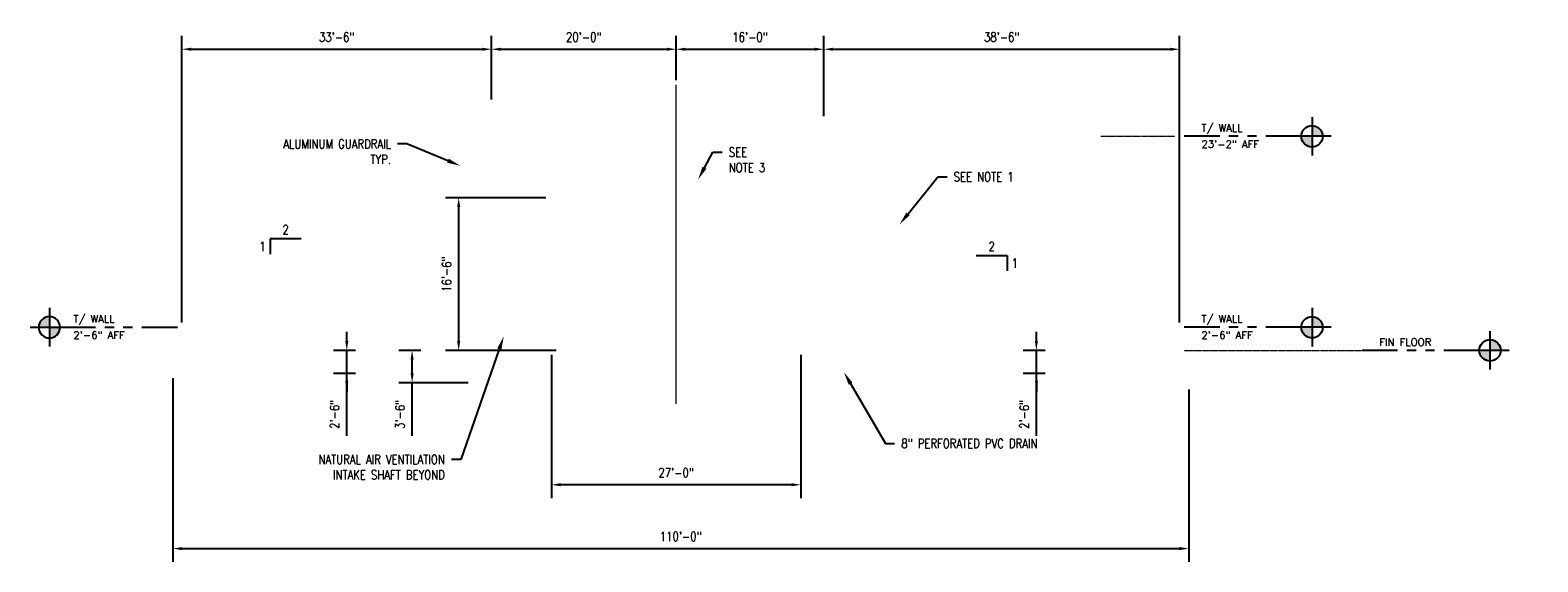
# Model space of a CAD drawing. Header units: inches. Extents: x -11780 to 11476, y -2275 to 2617.
# Tile 1 of 23: x -845 to 1114, y -2275 to -1584. Entities that reach past the tile are written whole.
import ezdxf
from ezdxf import colors
from ezdxf.entities.mleader import LeaderData, LeaderLine
from ezdxf.math import Vec2, Vec3

# ---------------------------------------------------------------- set-up
doc = ezdxf.new("R2010")
doc.units = ezdxf.units.IN
doc.header["$MEASUREMENT"] = 0
doc.linetypes.add('CENTER2', pattern=[1.125, 0.75, -0.125, 0.125, -0.125])
doc.linetypes.add('PHANTOM2', pattern=[1.25, 0.625, -0.125, 0.125, -0.125, 0.125, -0.125])
doc.layers.add('S-ANNO-DIMS', color=1, linetype='Continuous')
doc.layers.add('S-ANNO-TEXT', color=2, linetype='Continuous')
doc.layers.add('S-ANNO-SYMB', color=2, linetype='Continuous', lineweight=25)
doc.layers.add('S-FNDN-CNTR', color=52, linetype='CENTER2', lineweight=18)
doc.styles.add('Annotative', font='romans.shx', dxfattribs={"width": 0.8, "height": 0.125})
doc.styles.get("Standard").update_dxf_attribs({"font": 'romans.shx', "width": 0.8})
doc.dimstyles.new('Annotative', dxfattribs={"dimscale": 0, "dimtxt": 0.125, "dimasz": 0.125, "dimexe": 0.179688, "dimexo": 0.0625, "dimgap": 0.09, "dimtad": 1, "dimdec": 3, "dimzin": 3, "dimdsep": 46, "dimlunit": 4, "dimtxsty": 'Annotative', "dimcen": 0.09, "dimclrt": 2, "dimazin": 2, "dimtfac": 1, "dimtdec": 3, "dimtmove": 1, "dimatfit": 3, "dimfxl": 1, "dimtfill": 1, "dimfrac": 2, "dimtolj": 1, "dimtzin": 0, "dimarcsym": 0})

# ---------------------------------------------------------------- blocks, each defined once
blk = doc.blocks.new('*D42')
at = {"layer": 'Defpoints', "color": 0, "transparency": 16777216}
for p in [(-168, -2000), (156, -2000), (-168, -2174.6)]:
    blk.add_point(p, dxfattribs=at)
at = {"layer": 'S-ANNO-DIMS', "color": 0, "lineweight": -2, "transparency": 16777216}
for p, q in [((-168, -2006), (-168, -2191.9)), ((156, -2006), (156, -2191.9)), ((144, -2174.6), (-156, -2174.6))]:
    blk.add_line(p, q, dxfattribs=at)
at = {"layer": 'S-ANNO-DIMS', "color": 0, "transparency": 16777216}
for points in [[(-156, -2172.6), (-156, -2176.6), (-168, -2174.6)], [(144, -2172.6), (144, -2176.6), (156, -2174.6)]]:
    blk.add_solid(points, dxfattribs=at)
at = {"layer": 'S-ANNO-DIMS', "color": 2, "transparency": 16777216, "insert": (-6, -2158.9), "char_height": 12, "attachment_point": 5, "style": 'Annotative', "bg_fill": 3, "box_fill_scale": 1.25, "bg_fill_color": 256, "bg_fill_true_color": 13158600, "bg_fill_transparency": 0}
blk.add_mtext('\\A1;27\'-0"', dxfattribs=at)
blk = doc.blocks.new('*D43')
at = {"layer": 'Defpoints', "color": 0, "transparency": 16777216}
for p in [(-288.5, -1802), (-169.5, -1802), (-156, -2000)]:
    blk.add_point(p, dxfattribs=at)
at = {"layer": 'S-ANNO-DIMS', "color": 0, "lineweight": -2, "transparency": 16777216}
for p, q in [((-175.5, -1802), (-305.8, -1802)), ((-288.5, -1988), (-288.5, -1814)), ((-162, -2000), (-305.8, -2000))]:
    blk.add_line(p, q, dxfattribs=at)
at = {"layer": 'S-ANNO-DIMS', "color": 0, "transparency": 16777216}
for points in [[(-290.5, -1814), (-286.5, -1814), (-288.5, -1802)], [(-290.5, -1988), (-286.5, -1988), (-288.5, -2000)]]:
    blk.add_solid(points, dxfattribs=at)
at = {"layer": 'S-ANNO-DIMS', "color": 2, "transparency": 16777216, "insert": (-304.3, -1901), "char_height": 12, "attachment_point": 5, "rotation": 90, "style": 'Annotative', "bg_fill": 3, "box_fill_scale": 1.25, "bg_fill_color": 256, "bg_fill_true_color": 13158600, "bg_fill_transparency": 0}
blk.add_mtext('\\A1;16\'-6"', dxfattribs=at)
blk = doc.blocks.new('*D44')
at = {"layer": 'Defpoints', "color": 0, "transparency": 16777216}
for p in [(-246, -1608.9), (-246, -1680), (-648, -1970)]:
    blk.add_point(p, dxfattribs=at)
at = {"layer": 'S-ANNO-DIMS', "color": 0, "lineweight": -2, "transparency": 16777216}
for p, q in [((-648, -1964), (-648, -1591.7)), ((-246, -1674), (-246, -1591.7)), ((-636, -1608.9), (-258, -1608.9))]:
    blk.add_line(p, q, dxfattribs=at)
at = {"layer": 'S-ANNO-DIMS', "color": 0, "transparency": 16777216}
for points in [[(-636, -1606.9), (-636, -1610.9), (-648, -1608.9)], [(-258, -1606.9), (-258, -1610.9), (-246, -1608.9)]]:
    blk.add_solid(points, dxfattribs=at)
at = {"layer": 'S-ANNO-DIMS', "color": 2, "transparency": 16777216, "insert": (-447, -1593.1), "char_height": 12, "attachment_point": 5, "style": 'Annotative', "bg_fill": 3, "box_fill_scale": 1.25, "bg_fill_color": 256, "bg_fill_true_color": 13158600, "bg_fill_transparency": 0}
blk.add_mtext('\\A1;33\'-6"', dxfattribs=at)
blk = doc.blocks.new('*D45')
at = {"layer": 'Defpoints', "color": 0, "transparency": 16777216}
for p in [(-6, -1608.9), (-6, -1655.2), (-246, -1680)]:
    blk.add_point(p, dxfattribs=at)
at = {"layer": 'S-ANNO-DIMS', "color": 0, "lineweight": -2, "transparency": 16777216}
for p, q in [((-246, -1674), (-246, -1591.7)), ((-6, -1649.2), (-6, -1591.7)), ((-234, -1608.9), (-18, -1608.9))]:
    blk.add_line(p, q, dxfattribs=at)
at = {"layer": 'S-ANNO-DIMS', "color": 0, "transparency": 16777216}
for points in [[(-234, -1606.9), (-234, -1610.9), (-246, -1608.9)], [(-18, -1606.9), (-18, -1610.9), (-6, -1608.9)]]:
    blk.add_solid(points, dxfattribs=at)
at = {"layer": 'S-ANNO-DIMS', "color": 2, "transparency": 16777216, "insert": (-126, -1593.1), "char_height": 12, "attachment_point": 5, "style": 'Annotative', "bg_fill": 3, "box_fill_scale": 1.25, "bg_fill_color": 256, "bg_fill_true_color": 13158600, "bg_fill_transparency": 0}
blk.add_mtext('\\A1;20\'-0"', dxfattribs=at)
blk = doc.blocks.new('*D46')
at = {"layer": 'Defpoints', "color": 0, "transparency": 16777216}
for p in [(186, -1608.9), (-6, -1655.2), (186, -1702)]:
    blk.add_point(p, dxfattribs=at)
at = {"layer": 'S-ANNO-DIMS', "color": 0, "lineweight": -2, "transparency": 16777216}
for p, q in [((-6, -1649.2), (-6, -1591.7)), ((186, -1696), (186, -1591.7)), ((6, -1608.9), (174, -1608.9))]:
    blk.add_line(p, q, dxfattribs=at)
at = {"layer": 'S-ANNO-DIMS', "color": 0, "transparency": 16777216}
for points in [[(6, -1606.9), (6, -1610.9), (-6, -1608.9)], [(174, -1606.9), (174, -1610.9), (186, -1608.9)]]:
    blk.add_solid(points, dxfattribs=at)
at = {"layer": 'S-ANNO-DIMS', "color": 2, "transparency": 16777216, "insert": (90, -1593.1), "char_height": 12, "attachment_point": 5, "style": 'Annotative', "bg_fill": 3, "box_fill_scale": 1.25, "bg_fill_color": 256, "bg_fill_true_color": 13158600, "bg_fill_transparency": 0}
blk.add_mtext('\\A1;16\'-0"', dxfattribs=at)
blk = doc.blocks.new('*D47')
at = {"layer": 'Defpoints', "color": 0, "transparency": 16777216}
for p in [(648, -1608.9), (186, -1702), (648, -1970)]:
    blk.add_point(p, dxfattribs=at)
at = {"layer": 'S-ANNO-DIMS', "color": 0, "lineweight": -2, "transparency": 16777216}
for p, q in [((186, -1696), (186, -1591.7)), ((648, -1964), (648, -1591.7)), ((198, -1608.9), (636, -1608.9))]:
    blk.add_line(p, q, dxfattribs=at)
at = {"layer": 'S-ANNO-DIMS', "color": 0, "transparency": 16777216}
for points in [[(198, -1606.9), (198, -1610.9), (186, -1608.9)], [(636, -1606.9), (636, -1610.9), (648, -1608.9)]]:
    blk.add_solid(points, dxfattribs=at)
at = {"layer": 'S-ANNO-DIMS', "color": 2, "transparency": 16777216, "insert": (417, -1593.1), "char_height": 12, "attachment_point": 5, "style": 'Annotative', "bg_fill": 3, "box_fill_scale": 1.25, "bg_fill_color": 256, "bg_fill_true_color": 13158600, "bg_fill_transparency": 0}
blk.add_mtext('\\A1;38\'-6"', dxfattribs=at)
blk = doc.blocks.new('*D48')
at = {"layer": 'Defpoints', "color": 0, "transparency": 16777216}
for p in [(-660, -2030), (660, -2045), (660, -2257.5)]:
    blk.add_point(p, dxfattribs=at)
at = {"layer": 'S-ANNO-DIMS', "color": 0, "lineweight": -2, "transparency": 16777216}
for p, q in [((-660, -2036), (-660, -2274.7)), ((660, -2051), (660, -2274.7)), ((-648, -2257.5), (648, -2257.5))]:
    blk.add_line(p, q, dxfattribs=at)
at = {"layer": 'S-ANNO-DIMS', "color": 0, "transparency": 16777216}
for points in [[(-648, -2255.5), (-648, -2259.5), (-660, -2257.5)], [(648, -2255.5), (648, -2259.5), (660, -2257.5)]]:
    blk.add_solid(points, dxfattribs=at)
at = {"layer": 'S-ANNO-DIMS', "color": 2, "transparency": 16777216, "insert": (0, -2241.7), "char_height": 12, "attachment_point": 5, "style": 'Annotative', "bg_fill": 3, "box_fill_scale": 1.25, "bg_fill_color": 256, "bg_fill_true_color": 13158600, "bg_fill_transparency": 0}
blk.add_mtext('\\A1;110\'-0"', dxfattribs=at)
blk = doc.blocks.new('*U27')
h = blk.add_hatch(color=256)
h.paths.add_polyline_path([(1.649, 0), (1.794, 0), (1.794, -0.145, -0.414214)])
h.paths.add_polyline_path([(1.794, 0.145, -0.414214), (1.939, 0), (1.794, 0)])
for p, q in [((1.794, 0.261), (1.794, -0.261)), ((2.055, 0), (1.533, 0))]:
    blk.add_line(p, q)
at = {"linetype": 'PHANTOM2'}
blk.add_line((1.794, 0), (0.062, 0), dxfattribs=at)
blk.add_circle((1.794, 0), 0.145)
for tag, p in [('RLINE_1', (0.297, 0.25)), ('RLINE_2', (0.297, 0.062)), ('RLINE_3', (0.297, -0.156))]:
    blk.add_attdef(tag, p, '', height=0.1)
blk = doc.blocks.new('*U18')
h = blk.add_hatch(color=256)
h.paths.add_polyline_path([(1.649, 0), (1.794, 0), (1.794, -0.145, -0.414214)])
h.paths.add_polyline_path([(1.794, 0.145, -0.414214), (1.939, 0), (1.794, 0)])
for p, q in [((1.794, 0.261), (1.794, -0.261)), ((2.055, 0), (1.533, 0))]:
    blk.add_line(p, q)
at = {"linetype": 'PHANTOM2'}
blk.add_line((1.794, 0), (0.062, 0), dxfattribs=at)
blk.add_circle((1.794, 0), 0.145)
for tag, p in [('RLINE_1', (0.297, 0.25)), ('RLINE_2', (0.297, 0.062)), ('RLINE_3', (0.297, -0.156))]:
    blk.add_attdef(tag, p, '', height=0.1)
blk = doc.blocks.new('*U19')
h = blk.add_hatch(color=256)
h.paths.add_polyline_path([(1.649, 0), (1.794, 0), (1.794, -0.145, -0.414214)])
h.paths.add_polyline_path([(1.794, 0.145, -0.414214), (1.939, 0), (1.794, 0)])
for p, q in [((1.794, 0.261), (1.794, -0.261)), ((2.055, 0), (1.533, 0))]:
    blk.add_line(p, q)
at = {"linetype": 'PHANTOM2'}
blk.add_line((1.794, 0), (0.062, 0), dxfattribs=at)
blk.add_circle((1.794, 0), 0.145)
for tag, p in [('RLINE_1', (0.297, 0.25)), ('RLINE_2', (0.297, 0.062)), ('RLINE_3', (0.297, -0.156))]:
    blk.add_attdef(tag, p, '', height=0.1)
blk = doc.blocks.new('*U20')
h = blk.add_hatch(color=256)
h.paths.add_polyline_path([(1.649, 0), (1.794, 0), (1.794, -0.145, -0.414214)])
h.paths.add_polyline_path([(1.794, 0.145, -0.414214), (1.939, 0), (1.794, 0)])
for p, q in [((1.794, 0.261), (1.794, -0.261)), ((2.055, 0), (1.533, 0))]:
    blk.add_line(p, q)
at = {"linetype": 'PHANTOM2'}
blk.add_line((1.794, 0), (0.062, 0), dxfattribs=at)
blk.add_circle((1.794, 0), 0.145)
for tag, p in [('RLINE_1', (1.47, 0.25)), ('RLINE_2', (1.47, 0.062)), ('RLINE_3', (1.47, -0.156))]:
    blk.add_attdef(tag, p, '', height=0.1)
blk = doc.blocks.new('*D51')
at = {"layer": 'Defpoints', "color": 0, "transparency": 16777216}
for p in [(-433.9, -2000), (-416.6, -2000), (-416.6, -2030)]:
    blk.add_point(p, dxfattribs=at)
at = {"layer": 'S-ANNO-DIMS', "color": 0, "lineweight": -2, "transparency": 16777216}
for p, q in [((-433.9, -1988), (-433.9, -1976)), ((-422.6, -2000), (-451.1, -2000)), ((-433.9, -2030), (-433.9, -2000)), ((-433.9, -2030), (-433.9, -2000)), ((-422.6, -2030), (-451.1, -2030)), ((-433.9, -2111.2), (-433.9, -2030)), ((-433.9, -2042), (-433.9, -2054))]:
    blk.add_line(p, q, dxfattribs=at)
at = {"layer": 'S-ANNO-DIMS', "color": 0, "transparency": 16777216}
for points in [[(-435.9, -1988), (-431.9, -1988), (-433.9, -2000)], [(-435.9, -2042), (-431.9, -2042), (-433.9, -2030)]]:
    blk.add_solid(points, dxfattribs=at)
at = {"layer": 'S-ANNO-DIMS', "color": 2, "transparency": 16777216, "insert": (-449.7, -2083.1), "char_height": 12, "attachment_point": 5, "rotation": 90, "style": 'Annotative', "bg_fill": 3, "box_fill_scale": 1.25, "bg_fill_color": 256, "bg_fill_true_color": 13158600, "bg_fill_transparency": 0}
blk.add_mtext('\\A1;2\'-6"', dxfattribs=at)
blk = doc.blocks.new('*D52')
at = {"layer": 'Defpoints', "color": 0, "transparency": 16777216}
for p in [(-349, -2000), (-331.7, -2000), (-270, -2042)]:
    blk.add_point(p, dxfattribs=at)
at = {"layer": 'S-ANNO-DIMS', "color": 0, "lineweight": -2, "transparency": 16777216}
for p, q in [((-337.7, -2000), (-366.2, -2000)), ((-349, -2030), (-349, -2012)), ((-276, -2042), (-366.2, -2042)), ((-349, -2111.2), (-349, -2042))]:
    blk.add_line(p, q, dxfattribs=at)
at = {"layer": 'S-ANNO-DIMS', "color": 0, "transparency": 16777216}
for points in [[(-351, -2012), (-347, -2012), (-349, -2000)], [(-351, -2030), (-347, -2030), (-349, -2042)]]:
    blk.add_solid(points, dxfattribs=at)
at = {"layer": 'S-ANNO-DIMS', "color": 2, "transparency": 16777216, "insert": (-364.8, -2083.1), "char_height": 12, "attachment_point": 5, "rotation": 90, "style": 'Annotative', "bg_fill": 3, "box_fill_scale": 1.25, "bg_fill_color": 256, "bg_fill_true_color": 13158600, "bg_fill_transparency": 0}
blk.add_mtext('\\A1;3\'-6"', dxfattribs=at)
blk = doc.blocks.new('*D53')
at = {"layer": 'Defpoints', "color": 0, "transparency": 16777216}
for p in [(462.1, -2000), (479.4, -2000), (479.4, -2030)]:
    blk.add_point(p, dxfattribs=at)
at = {"layer": 'S-ANNO-DIMS', "color": 0, "lineweight": -2, "transparency": 16777216}
for p, q in [((462.1, -1988), (462.1, -1976)), ((473.4, -2000), (444.9, -2000)), ((462.1, -2030), (462.1, -2000)), ((462.1, -2030), (462.1, -2000)), ((473.4, -2030), (444.9, -2030)), ((462.1, -2111.2), (462.1, -2030)), ((462.1, -2042), (462.1, -2054))]:
    blk.add_line(p, q, dxfattribs=at)
at = {"layer": 'S-ANNO-DIMS', "color": 0, "transparency": 16777216}
for points in [[(460.1, -1988), (464.1, -1988), (462.1, -2000)], [(460.1, -2042), (464.1, -2042), (462.1, -2030)]]:
    blk.add_solid(points, dxfattribs=at)
at = {"layer": 'S-ANNO-DIMS', "color": 2, "transparency": 16777216, "insert": (446.3, -2083.1), "char_height": 12, "attachment_point": 5, "rotation": 90, "style": 'Annotative', "bg_fill": 3, "box_fill_scale": 1.25, "bg_fill_color": 256, "bg_fill_true_color": 13158600, "bg_fill_transparency": 0}
blk.add_mtext('\\A1;2\'-6"', dxfattribs=at)

msp = doc.modelspace()

# ---------------------------------------------------------------- linework, layer by layer
at = {"layer": 'S-ANNO-SYMB', "linetype": 'PHANTOM2', "lineweight": 0}
msp.add_line((654, -2000), (885.2075, -2000), dxfattribs=at)

# ---------------------------------------------------------------- block references
at = {"layer": 'S-ANNO-SYMB', "linetype": 'Continuous', "lineweight": 0}
ref = msp.add_blockref('*U18', (879.2075, -2000), dxfattribs=dict(at, xscale=96, yscale=96, zscale=96))
ref.add_attrib('RLINE_2', 'FIN FLOOR', (907.6812, -1994), dxfattribs={"layer": '0', "height": 9.6})

# ---------------------------------------------------------------- dimensions: what is measured, and where the dimension line sits
at = {"layer": 'S-ANNO-DIMS'}
dim = msp.add_linear_dim(base=(-168, -2174.6398), p1=(156, -2000), p2=(-168, -2000), angle=180, dimstyle='Annotative', override={"dimpost": '\\X'}, dxfattribs=at)
dim.commit()
dim.dimension.update_dxf_attribs({"geometry": '*D42', "text_midpoint": (-6, -2158.8569)})

# ---------------------------------------------------------------- leaders
at = {"layer": 'S-ANNO-TEXT'}
ml = msp.add_multileader_mtext('Standard', dxfattribs=at)
ml.set_content('SEE\\PNOTE 3', color=2, style='Annotative')
ml.set_leader_properties(color=1)
ml.build(insert=Vec2(0, 0))
ml.multileader.update_dxf_attribs({"dogleg_length": 0.125, "arrow_head_size": 17.28, "scale": 96})
ctx = ml.context
ctx.base_point, ctx.scale, ctx.char_height, ctx.arrow_head_size, ctx.landing_gap_size, ctx.plane_origin = Vec3(53.7209, -1742.66), 96, 12, 17.28, 8.64, Vec3(-6.6692, -1796.1561)
notes = []
notes.append((ctx, [(0, (1, 1, 0), (41.7209, -1742.66), (1, 0), 12, [(0, [(22.5987, -1778)], 0, [])])]))
ctx.mtext.insert, ctx.mtext.flow_direction = Vec3(62.3609, -1736.66), 5
for ctx, leaders in notes:
    for number, flags, end, landing, length, lines in leaders:
        leader = LeaderData()
        leader.index, (leader.has_last_leader_line, leader.has_dogleg_vector, leader.attachment_direction) = number, flags
        leader.last_leader_point, leader.dogleg_vector, leader.dogleg_length = Vec3(end), Vec3(landing), length
        for number, points, colour, breaks in lines:
            line = LeaderLine()
            line.index, line.vertices, line.color, line.breaks = number, Vec3.list(points), colors.encode_raw_color(colour), breaks
            leader.lines.append(line)
        ctx.leaders.append(leader)

# ---------------------------------------------------------------- next in the draw order: linework, layer by layer
at = {"layer": 'S-FNDN-CNTR'}
msp.add_line((-6, -2069.3867), (-6, -1655.2242), dxfattribs=at)

# ---------------------------------------------------------------- next in the draw order: dimensions: what is measured, and where the dimension line sits
at = {"layer": 'S-ANNO-DIMS'}
dim = msp.add_linear_dim(base=(-288.546, -1802), p1=(-156, -2000), p2=(-169.5, -1802), angle=90, dimstyle='Annotative', override={"dimpost": '\\X'}, dxfattribs=at)
dim.commit()
dim.dimension.update_dxf_attribs({"geometry": '*D43', "text_midpoint": (-304.3289, -1901)})

# ---------------------------------------------------------------- next in the draw order: dimensions: what is measured, and where the dimension line sits
dim = msp.add_linear_dim(base=(-246, -1608.9047), p1=(-648, -1970), p2=(-246, -1680), angle=180, dimstyle='Annotative', override={"dimpost": '\\X'}, dxfattribs=at)
dim.commit()
dim.dimension.update_dxf_attribs({"geometry": '*D44', "text_midpoint": (-447, -1593.1218)})
dim = msp.add_linear_dim(base=(660, -2257.4558), p1=(-660, -2030), p2=(660, -2045), dimstyle='Annotative', override={"dimpost": '\\X'}, dxfattribs=at)
dim.commit()
dim.dimension.update_dxf_attribs({"geometry": '*D48', "text_midpoint": (0, -2241.6729)})

# ---------------------------------------------------------------- next in the draw order: linework, layer by layer
for p, q in [((-493.3254, -1855.0649), (-533.3254, -1855.0649)), ((-533.3254, -1855.0649), (-533.3254, -1875.0649))]:
    msp.add_line(p, q, dxfattribs=at)

# ---------------------------------------------------------------- next in the draw order: block references
at = {"layer": 'S-ANNO-SYMB', "linetype": 'Continuous', "lineweight": 0}
ref = msp.add_blockref('*U20', (-648, -1970), dxfattribs=dict(at, xscale=-96, yscale=96, zscale=96))
ref.add_attrib('RLINE_2', 'T/ WALL', (-789.0796, -1964), dxfattribs={"layer": '0', "height": 9.6})
ref.add_attrib('RLINE_3', '2\'-6" AFF', (-789.0796, -1985), dxfattribs={"layer": '0', "height": 9.6})

# ---------------------------------------------------------------- next in the draw order: texts
at = {"layer": 'S-ANNO-TEXT', "color": 2, "char_height": 12, "style": 'Annotative'}
for s, insert, attachment_point in [('2', (-513.3254, -1849.0649), 8), ('1', (-539.3254, -1865.0649), 6)]:
    msp.add_mtext(s, dxfattribs=dict(at, insert=insert, attachment_point=attachment_point))

# ---------------------------------------------------------------- next in the draw order: dimensions: what is measured, and where the dimension line sits
at = {"layer": 'S-ANNO-DIMS'}
dim = msp.add_linear_dim(base=(-6, -1608.9047), p1=(-246, -1680), p2=(-6, -1655.2242), angle=180, dimstyle='Annotative', override={"dimpost": '\\X'}, dxfattribs=at)
dim.commit()
dim.dimension.update_dxf_attribs({"geometry": '*D45', "text_midpoint": (-126, -1593.1218)})
for base, p1, p2, picture, middle in [((-433.8973, -2000), (-416.6473, -2030), (-416.6473, -2000), '*D51', (-433.8973, -2083.1363)), ((-348.9969, -2000), (-270, -2042), (-331.7469, -2000), '*D52', (-348.9969, -2083.1363))]:
    dim = msp.add_linear_dim(base=base, p1=p1, p2=p2, angle=90, dimstyle='Annotative', override={"dimpost": '\\X'}, dxfattribs=at)
    dim.commit()
    dim.dimension.update_dxf_attribs({"geometry": picture, "text_midpoint": middle, "dimtype": 160})

# ---------------------------------------------------------------- next in the draw order: leaders
at = {"layer": 'S-ANNO-TEXT'}
ml = msp.add_multileader_mtext('Standard', dxfattribs=at)
ml.set_content('ALUMINUM GUARDRAIL\\PTYP.', color=2, style='Annotative')
ml.set_leader_properties(color=1)
ml.build(insert=Vec2(0, 0))
ml.multileader.update_dxf_attribs({"dogleg_length": 0.125, "arrow_head_size": 17.28, "scale": 96})
ctx = ml.context
ctx.base_point, ctx.scale, ctx.char_height, ctx.arrow_head_size, ctx.landing_gap_size, ctx.plane_origin = Vec3(-541.906, -1731.9262), 96, 12, 17.28, 8.64, Vec3(-353.25, -1793.6676)
ctx.text_align_type = 2
notes = []
notes.append((ctx, [(0, (1, 1, 0), (-355.826, -1731.9262), (-1, 0), 12, [(0, [(-286.4105, -1760.2478)], 0, [])])]))
ctx.mtext.insert, ctx.mtext.alignment, ctx.mtext.flow_direction = Vec3(-376.466, -1725.9262), 3, 5
ml = msp.add_multileader_mtext('Standard', dxfattribs=at)
ml.set_content('8" PERFORATED PVC DRAIN', color=2, style='Annotative')
ml.set_leader_properties(color=1)
ml.build(insert=Vec2(0, 0))
ml.multileader.update_dxf_attribs({"dogleg_length": 0.125, "arrow_head_size": 17.28, "scale": 96})
ctx = ml.context
ctx.base_point, ctx.scale, ctx.char_height, ctx.arrow_head_size, ctx.landing_gap_size, ctx.plane_origin = Vec3(277.8798, -2120.9601), 96, 12, 17.28, 8.64, Vec3(347.25, -2203.4383)
notes.append((ctx, [(0, (1, 1, 0), (265.8798, -2120.9601), (1, 0), 12, [(0, [(211.9254, -2028.3064)], 0, [])])]))
ctx.mtext.insert, ctx.mtext.width, ctx.mtext.flow_direction = Vec3(286.5198, -2114.9601), 116.562005, 5
for ctx, leaders in notes:
    for number, flags, end, landing, length, lines in leaders:
        leader = LeaderData()
        leader.index, (leader.has_last_leader_line, leader.has_dogleg_vector, leader.attachment_direction) = number, flags
        leader.last_leader_point, leader.dogleg_vector, leader.dogleg_length = Vec3(end), Vec3(landing), length
        for number, points, colour, breaks in lines:
            line = LeaderLine()
            line.index, line.vertices, line.color, line.breaks = number, Vec3.list(points), colors.encode_raw_color(colour), breaks
            leader.lines.append(line)
        ctx.leaders.append(leader)

# ---------------------------------------------------------------- next in the draw order: dimensions: what is measured, and where the dimension line sits
at = {"layer": 'S-ANNO-DIMS'}
dim = msp.add_linear_dim(base=(186, -1608.9047), p1=(-6, -1655.2242), p2=(186, -1702), angle=180, dimstyle='Annotative', override={"dimpost": '\\X'}, dxfattribs=at)
dim.commit()
dim.dimension.update_dxf_attribs({"geometry": '*D46', "text_midpoint": (90, -1593.1218)})

# ---------------------------------------------------------------- next in the draw order: leaders
at = {"layer": 'S-ANNO-TEXT'}
ml = msp.add_multileader_mtext('Standard', dxfattribs=at)
ml.set_content('NATURAL AIR VENTILATION\\PINTAKE SHAFT BEYOND', color=2, style='Annotative')
ml.set_leader_properties(color=1)
ml.build(insert=Vec2(0, 0))
ml.multileader.update_dxf_attribs({"dogleg_length": 0.125, "arrow_head_size": 17.28, "scale": 96})
ctx = ml.context
ctx.base_point, ctx.scale, ctx.char_height, ctx.arrow_head_size, ctx.landing_gap_size, ctx.plane_origin = Vec3(-498.5071, -2141.6264), 96, 12, 17.28, 8.64, Vec3(-236.4579, -2158.8978)
ctx.text_align_type = 2
notes = []
notes.append((ctx, [(0, (1, 1, 0), (-285.9128, -2141.6264), (-1, 0), 12, [(0, [(-230.0016, -1982)], 0, [])])]))
ctx.mtext.insert, ctx.mtext.alignment, ctx.mtext.flow_direction = Vec3(-306.5528, -2135.6264), 3, 5
for ctx, leaders in notes:
    for number, flags, end, landing, length, lines in leaders:
        leader = LeaderData()
        leader.index, (leader.has_last_leader_line, leader.has_dogleg_vector, leader.attachment_direction) = number, flags
        leader.last_leader_point, leader.dogleg_vector, leader.dogleg_length = Vec3(end), Vec3(landing), length
        for number, points, colour, breaks in lines:
            line = LeaderLine()
            line.index, line.vertices, line.color, line.breaks = number, Vec3.list(points), colors.encode_raw_color(colour), breaks
            leader.lines.append(line)
        ctx.leaders.append(leader)

# ---------------------------------------------------------------- next in the draw order: dimensions: what is measured, and where the dimension line sits
at = {"layer": 'S-ANNO-DIMS'}
dim = msp.add_linear_dim(base=(648, -1608.9047), p1=(186, -1702), p2=(648, -1970), angle=180, dimstyle='Annotative', override={"dimpost": '\\X'}, dxfattribs=at)
dim.commit()
dim.dimension.update_dxf_attribs({"geometry": '*D47', "text_midpoint": (417, -1593.1218)})

# ---------------------------------------------------------------- next in the draw order: linework, layer by layer
for p, q in [((384, -1876.859), (424, -1876.859)), ((424, -1876.859), (424, -1896.859))]:
    msp.add_line(p, q, dxfattribs=at)
at = {"layer": 'S-ANNO-SYMB', "linetype": 'PHANTOM2', "lineweight": 0}
msp.add_line((546, -1722), (642, -1722), dxfattribs=at)

# ---------------------------------------------------------------- next in the draw order: block references
at = {"layer": 'S-ANNO-SYMB', "linetype": 'Continuous', "lineweight": 0}
ref = msp.add_blockref('*U27', (648, -1722), dxfattribs=dict(at, xscale=96, yscale=96, zscale=96))
ref.add_attrib('RLINE_2', 'T/ WALL', (676.4737, -1716), dxfattribs={"layer": '0', "height": 9.6})
ref.add_attrib('RLINE_3', '23\'-2" AFF', (676.4737, -1737), dxfattribs={"layer": '0', "height": 9.6})
ref = msp.add_blockref('*U19', (648, -1970), dxfattribs=dict(at, xscale=96, yscale=96, zscale=96))
ref.add_attrib('RLINE_2', 'T/ WALL', (676.4737, -1964), dxfattribs={"layer": '0', "height": 9.6})
ref.add_attrib('RLINE_3', '2\'-6" AFF', (676.4737, -1985), dxfattribs={"layer": '0', "height": 9.6})

# ---------------------------------------------------------------- next in the draw order: texts
at = {"layer": 'S-ANNO-TEXT', "color": 2, "char_height": 12, "style": 'Annotative'}
for s, insert, attachment_point in [('2', (404, -1870.859), 8), ('1', (430, -1886.859), 4)]:
    msp.add_mtext(s, dxfattribs=dict(at, insert=insert, attachment_point=attachment_point))

# ---------------------------------------------------------------- next in the draw order: dimensions: what is measured, and where the dimension line sits
at = {"layer": 'S-ANNO-DIMS'}
dim = msp.add_linear_dim(base=(462.1283, -2000), p1=(479.3783, -2030), p2=(479.3783, -2000), angle=90, dimstyle='Annotative', override={"dimpost": '\\X'}, dxfattribs=at)
dim.commit()
dim.dimension.update_dxf_attribs({"geometry": '*D53', "text_midpoint": (462.1283, -2083.1363), "dimtype": 160})

# ---------------------------------------------------------------- next in the draw order: leaders
at = {"layer": 'S-ANNO-TEXT'}
ml = msp.add_multileader_mtext('Standard', dxfattribs=at)
ml.set_content('SEE NOTE 1', color=2, style='Annotative')
ml.set_leader_properties(color=1)
ml.build(insert=Vec2(0, 0))
ml.multileader.update_dxf_attribs({"dogleg_length": 0.125, "arrow_head_size": 17.28, "scale": 96})
ctx = ml.context
ctx.base_point, ctx.scale, ctx.char_height, ctx.arrow_head_size, ctx.landing_gap_size, ctx.plane_origin = Vec3(345.9688, -1774.5155), 96, 12, 17.28, 8.64, Vec3(284.5139, -1836.2569)
notes = []
notes.append((ctx, [(0, (1, 1, 0), (333.9688, -1774.5155), (1, 0), 12, [(0, [(284.5139, -1836.2569)], 0, [])])]))
ctx.mtext.insert, ctx.mtext.flow_direction = Vec3(354.6088, -1768.5155), 5
for ctx, leaders in notes:
    for number, flags, end, landing, length, lines in leaders:
        leader = LeaderData()
        leader.index, (leader.has_last_leader_line, leader.has_dogleg_vector, leader.attachment_direction) = number, flags
        leader.last_leader_point, leader.dogleg_vector, leader.dogleg_length = Vec3(end), Vec3(landing), length
        for number, points, colour, breaks in lines:
            line = LeaderLine()
            line.index, line.vertices, line.color, line.breaks = number, Vec3.list(points), colors.encode_raw_color(colour), breaks
            leader.lines.append(line)
        ctx.leaders.append(leader)

doc.saveas('drawing.dxf')
